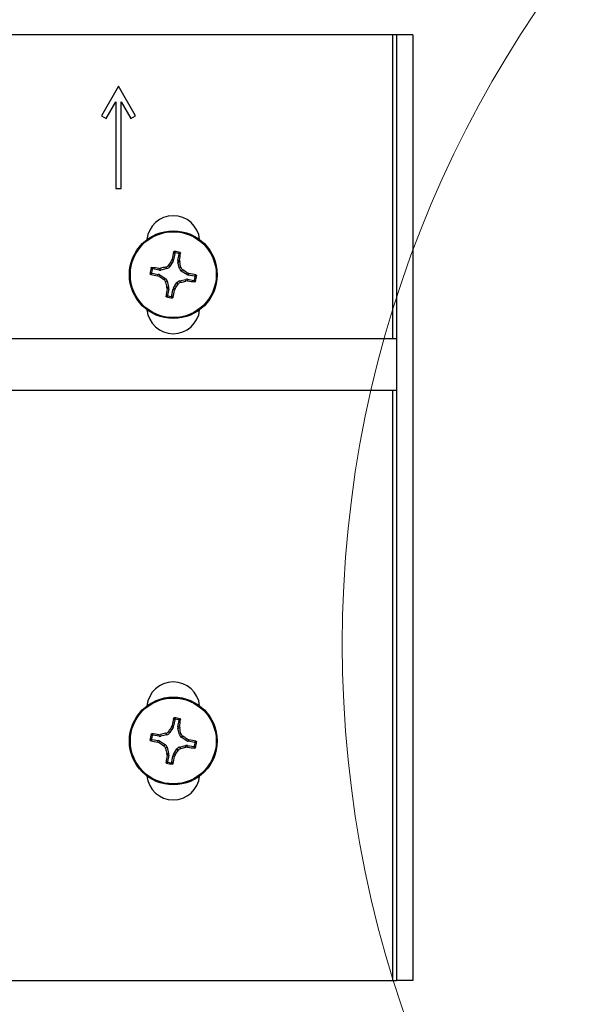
# Model space of a CAD drawing. Header units: inches. Extents: x 0.3 to 33.8, y 0.2 to 21.7.
# Tile 53 of 72: x 24.552 to 24.762, y 9.765 to 10.126. Entities that reach past the tile are written whole.
import ezdxf

# ---------------------------------------------------------------- set-up
doc = ezdxf.new("R2010")
doc.units = ezdxf.units.IN
doc.header["$MEASUREMENT"] = 0
doc.layers.add('BORDERS', color=7, linetype='Continuous')
doc.styles.add('SLDTEXTSTYLE0', font='TXT', dxfattribs={"width": 0.75})
doc.dimstyles.new('SLDDIMSTYLE1', dxfattribs={"dimtxt": 0.1377952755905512, "dimasz": 0.14, "dimexe": 0, "dimexo": 0.0625, "dimgap": 0.0344488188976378, "dimtad": 1, "dimdec": 3, "dimlfac": 10, "dimrnd": 1e-09, "dimzin": 12, "dimdsep": 46, "dimtxsty": 'SLDTEXTSTYLE0', "dimblk1": 'CLOSED', "dimblk2": 'CLOSED', "dimsah": 1, "dimcen": 0.09, "dimadec": 0, "dimazin": 3, "dimtfac": 1, "dimtdec": 3, "dimtofl": 0, "dimtmove": 0, "dimatfit": 3, "dimldrblk": 'CLOSED', "dimfxl": 0, "dimfrac": 2, "dimtolj": 1, "dimtzin": 12, "dimarcsym": 0})
doc.dimstyles.new('SLDDIMSTYLE2', dxfattribs={"dimtxt": 0.1377952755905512, "dimasz": 0.14, "dimexe": 0, "dimexo": 0.0625, "dimgap": 0.0344488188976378, "dimtad": 1, "dimdec": 3, "dimlfac": 10, "dimrnd": 1e-09, "dimzin": 12, "dimdsep": 46, "dimtxsty": 'SLDTEXTSTYLE0', "dimblk1": 'CLOSED', "dimblk2": 'CLOSED', "dimsah": 1, "dimcen": 0.09, "dimadec": 0, "dimazin": 3, "dimtfac": 1, "dimtdec": 3, "dimtmove": 0, "dimatfit": 0, "dimldrblk": 'CLOSED', "dimfxl": 0, "dimfrac": 2, "dimtolj": 1, "dimtzin": 12, "dimarcsym": 0})

# ---------------------------------------------------------------- blocks, each defined once
blk = doc.blocks.new('_Closed')
at = {"color": 0, "linetype": 'ByBlock', "lineweight": -2}
for p, q in [((-1, 0.166667), (0, 0)), ((-1, 0.166667), (-1, -0.166667)), ((0, 0), (-1, -0.166667)), ((0, 0), (-1, 0))]:
    blk.add_line(p, q, dxfattribs=at)
blk = doc.blocks.new('_D_8')
at = {"layer": 'BORDERS'}
for p, q in [((24.83900498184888, 9.836496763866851), (24.83900498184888, 8.476502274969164)), ((25.08506797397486, 9.757520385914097), (25.08506797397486, 8.476502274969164)), ((24.22242825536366, 8.94078895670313), (24.18044375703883, 8.94078895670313)), ((24.18044375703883, 8.94078895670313), (24.18044375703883, 8.722038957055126)), ((24.42605905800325, 8.940788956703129), (24.46804355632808, 8.940788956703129)), ((24.46804355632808, 8.940788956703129), (24.46804355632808, 8.722038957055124)), ((24.18044375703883, 8.722038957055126), (24.22242825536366, 8.722038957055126)), ((24.46804355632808, 8.722038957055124), (24.42605905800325, 8.722038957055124)), ((24.83900498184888, 8.515872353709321), (24.04425129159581, 8.515872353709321)), ((25.08506797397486, 8.515872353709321), (24.83900498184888, 8.515872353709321)), ((25.08506797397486, 8.515872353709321), (25.33506797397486, 8.515872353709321))]:
    blk.add_line(p, q, dxfattribs=at)
at = {"layer": 'BORDERS', "xscale": 0.14, "yscale": 0.14}
blk.add_blockref('_Closed', (24.83900498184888, 8.515872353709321, -0.1940375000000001), dxfattribs=at)
at = {"layer": 'BORDERS', "xscale": 0.14, "yscale": 0.14, "rotation": 180.0000000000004}
blk.add_blockref('_Closed', (25.08506797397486, 8.515872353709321, -0.1940375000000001), dxfattribs=at)
at = {"layer": 'BORDERS', "char_height": 0.1377952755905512, "attachment_point": 1, "style": 'SLDTEXTSTYLE0'}
for s, insert in [('63', (24.22242825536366, 8.899666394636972)), ('2.461', (24.09515899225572, 8.693499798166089))]:
    blk.add_mtext(s, dxfattribs=dict(at, insert=insert))
blk = doc.blocks.new('_D_10')
at = {"layer": 'BORDERS'}
for p, q in [((23.62373158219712, 10.90231424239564), (23.5817470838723, 10.90231424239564)), ((23.5817470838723, 10.90231424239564), (23.5817470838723, 10.68356424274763)), ((23.92917777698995, 10.90231424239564), (23.97116227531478, 10.90231424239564)), ((23.97116227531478, 10.90231424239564), (23.97116227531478, 10.68356424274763)), ((23.5817470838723, 10.68356424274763), (23.62373158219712, 10.68356424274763)), ((23.97116227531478, 10.68356424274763), (23.92917777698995, 10.68356424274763)), ((24.35501797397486, 10.15960306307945), (24.35501797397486, 10.51676771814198)), ((25.08506797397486, 10.03594558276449), (25.08506797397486, 10.51676771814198)), ((24.35501797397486, 10.47739763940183), (23.48885488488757, 10.47739763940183)), ((25.08506797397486, 10.47739763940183), (24.35501797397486, 10.47739763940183))]:
    blk.add_line(p, q, dxfattribs=at)
at = {"layer": 'BORDERS', "xscale": 0.14, "yscale": 0.14, "rotation": 180.0000000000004}
blk.add_blockref('_Closed', (24.35501797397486, 10.47739763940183, -0.1940375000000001), dxfattribs=at)
at = {"layer": 'BORDERS', "xscale": 0.14, "yscale": 0.14}
blk.add_blockref('_Closed', (25.08506797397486, 10.47739763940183, -0.1940375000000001), dxfattribs=at)
at = {"layer": 'BORDERS', "char_height": 0.1377952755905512, "attachment_point": 1, "style": 'SLDTEXTSTYLE0'}
for s, insert in [('185', (23.62373158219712, 10.86119168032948)), ('7.301', (23.54737002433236, 10.65502508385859))]:
    blk.add_mtext(s, dxfattribs=dict(at, insert=insert))

msp = doc.modelspace()

# ---------------------------------------------------------------- linework, layer by layer
at = {"color": 7, "linetype": 'Continuous', "lineweight": 25}
for p, q in [((24.68851797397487, 10.12023298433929), (24.35651797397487, 10.12023298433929)), ((24.69001797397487, 10.12023298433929), (24.68851797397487, 10.12023298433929)), ((24.68851797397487, 10.12023298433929), (24.68851797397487, 10.00870798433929)), ((24.69601797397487, 10.12023298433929), (24.69001797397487, 10.12023298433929)), ((24.69001797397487, 10.12023298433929), (24.69001797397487, 9.773232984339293)), ((24.69601797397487, 10.12023298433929), (24.69601797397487, 9.773232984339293)), ((24.58801797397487, 10.1014329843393), (24.58176797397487, 10.09060766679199)), ((24.59426797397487, 10.09060766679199), (24.58801797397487, 10.1014329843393)), ((24.58350002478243, 10.08960766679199), (24.58701797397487, 10.09570093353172)), ((24.58701797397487, 10.09570093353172), (24.58701797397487, 10.06393298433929)), ((24.58901797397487, 10.06393298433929), (24.58901797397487, 10.09570093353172)), ((24.58901797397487, 10.09570093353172), (24.5925359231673, 10.08960766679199)), ((24.58176797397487, 10.09060766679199), (24.58350002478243, 10.08960766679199)), ((24.5925359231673, 10.08960766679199), (24.59426797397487, 10.09060766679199)), ((24.58701797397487, 10.06393298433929), (24.58901797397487, 10.06393298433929)), ((24.60802664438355, 10.03721125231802), (24.6067703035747, 10.0352127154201)), ((24.60744743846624, 10.03743248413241), (24.60767924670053, 10.03799398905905)), ((24.60802664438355, 10.03721125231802), (24.60744743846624, 10.03743248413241)), ((24.60767924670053, 10.03799398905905), (24.60824332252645, 10.03777853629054)), ((24.60863264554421, 10.04006706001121), (24.60824332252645, 10.03777853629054)), ((24.6098168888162, 10.03751084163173), (24.61020621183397, 10.03979936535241)), ((24.6098168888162, 10.03751084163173), (24.61042047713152, 10.03752765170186)), ((24.61042047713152, 10.03752765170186), (24.61045357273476, 10.03692108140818)), ((24.60289011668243, 10.03398189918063), (24.60060159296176, 10.03437122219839)), ((24.60287330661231, 10.03458548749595), (24.60347987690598, 10.03461858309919)), ((24.60289011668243, 10.03398189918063), (24.60287330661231, 10.03458548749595)), ((24.60347987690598, 10.03461858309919), (24.6034971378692, 10.033998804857)), ((24.6057986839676, 10.03452361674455), (24.6034971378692, 10.033998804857)), ((24.6057986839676, 10.03452361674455), (24.60539821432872, 10.03508827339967)), ((24.60636983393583, 10.03577737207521), (24.6067703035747, 10.0352127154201)), ((24.61045357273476, 10.03692108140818), (24.60983379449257, 10.03690382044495)), ((24.61035860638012, 10.03460227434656), (24.60983379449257, 10.03690382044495)), ((24.61035860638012, 10.03460227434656), (24.61092326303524, 10.03500274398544)), ((24.61161236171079, 10.03403112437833), (24.61104770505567, 10.03363065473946)), ((24.61304624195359, 10.03237431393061), (24.61104770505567, 10.03363065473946)), ((24.60033389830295, 10.03279765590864), (24.60262242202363, 10.03240833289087)), ((24.60240696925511, 10.03184425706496), (24.60262242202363, 10.03240833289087)), ((24.60296847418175, 10.03161244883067), (24.60240696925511, 10.03184425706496)), ((24.60318970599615, 10.03219165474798), (24.60296847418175, 10.03161244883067)), ((24.60318970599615, 10.03219165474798), (24.60518824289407, 10.03093531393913)), ((24.60462358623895, 10.03053484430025), (24.60518824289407, 10.03093531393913)), ((24.60587734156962, 10.02996369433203), (24.6053126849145, 10.02956322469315)), ((24.60587734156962, 10.02996369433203), (24.60640215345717, 10.02766214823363)), ((24.61043726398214, 10.03004235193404), (24.61273881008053, 10.03056716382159)), ((24.61043726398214, 10.03004235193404), (24.61083773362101, 10.02947769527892)), ((24.61275607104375, 10.0299473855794), (24.61273881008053, 10.03056716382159)), ((24.61336264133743, 10.02998048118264), (24.61275607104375, 10.0299473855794)), ((24.61304624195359, 10.03237431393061), (24.61326747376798, 10.03295351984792)), ((24.61326747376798, 10.03295351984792), (24.61382897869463, 10.03272171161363)), ((24.61334583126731, 10.03058406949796), (24.61336264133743, 10.02998048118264)), ((24.61334583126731, 10.03058406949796), (24.61563435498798, 10.03019474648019)), ((24.61382897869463, 10.03272171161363), (24.61361352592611, 10.03215763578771)), ((24.61590204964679, 10.03176831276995), (24.61361352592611, 10.03215763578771)), ((24.60578237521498, 10.02764488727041), (24.60640215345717, 10.02766214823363)), ((24.60581547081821, 10.02703831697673), (24.60578237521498, 10.02764488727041)), ((24.60641905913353, 10.02705512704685), (24.60581547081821, 10.02703831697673)), ((24.60641905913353, 10.02705512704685), (24.60602973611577, 10.02476660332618)), ((24.60760330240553, 10.02449890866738), (24.60799262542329, 10.02678743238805)), ((24.60855670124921, 10.02657197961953), (24.60799262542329, 10.02678743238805)), ((24.60820930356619, 10.02735471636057), (24.60946564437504, 10.02935325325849)), ((24.60820930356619, 10.02735471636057), (24.6087885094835, 10.02713348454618)), ((24.6087885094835, 10.02713348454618), (24.60855670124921, 10.02657197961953)), ((24.60986611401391, 10.02878859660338), (24.60946564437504, 10.02935325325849)), ((24.69001797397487, 10.00870798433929), (24.35501797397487, 10.00870798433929)), ((24.35501797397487, 9.989957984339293), (24.69001797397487, 9.989957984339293)), ((24.68851797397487, 9.989957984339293), (24.68851797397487, 9.773232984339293)), ((24.60863264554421, 9.868967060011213), (24.60824332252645, 9.86667853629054)), ((24.6098168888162, 9.866410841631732), (24.61020621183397, 9.868699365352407)), ((24.6057986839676, 9.86342361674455), (24.60539821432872, 9.863988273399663)), ((24.60636983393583, 9.864677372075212), (24.6067703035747, 9.864112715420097)), ((24.60802664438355, 9.866111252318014), (24.6067703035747, 9.864112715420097)), ((24.60744743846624, 9.866332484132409), (24.60767924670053, 9.866893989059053)), ((24.60802664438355, 9.866111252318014), (24.60744743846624, 9.866332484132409)), ((24.60767924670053, 9.866893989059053), (24.60824332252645, 9.86667853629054)), ((24.6098168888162, 9.866410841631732), (24.61042047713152, 9.866427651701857)), ((24.61045357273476, 9.865821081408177), (24.60983379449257, 9.865803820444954)), ((24.61035860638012, 9.863502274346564), (24.60983379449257, 9.865803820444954)), ((24.61035860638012, 9.863502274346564), (24.61092326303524, 9.863902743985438)), ((24.61042047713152, 9.866427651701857), (24.61045357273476, 9.865821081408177)), ((24.60033389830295, 9.861697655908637), (24.60262242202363, 9.861308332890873)), ((24.60289011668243, 9.86288189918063), (24.60060159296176, 9.863271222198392)), ((24.60240696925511, 9.860744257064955), (24.60262242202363, 9.861308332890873)), ((24.60296847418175, 9.860512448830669), (24.60240696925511, 9.860744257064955)), ((24.60287330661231, 9.86348548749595), (24.60347987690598, 9.86351858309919)), ((24.60289011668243, 9.86288189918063), (24.60287330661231, 9.86348548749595)), ((24.60318970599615, 9.861091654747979), (24.60296847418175, 9.860512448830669)), ((24.60318970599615, 9.861091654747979), (24.60518824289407, 9.859835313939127)), ((24.60347987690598, 9.86351858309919), (24.6034971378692, 9.862898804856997)), ((24.6057986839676, 9.86342361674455), (24.6034971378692, 9.862898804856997)), ((24.61161236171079, 9.862931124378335), (24.61104770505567, 9.86253065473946)), ((24.61304624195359, 9.861274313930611), (24.61104770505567, 9.86253065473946)), ((24.61304624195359, 9.861274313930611), (24.61326747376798, 9.861853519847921)), ((24.61326747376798, 9.861853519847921), (24.61382897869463, 9.861621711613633)), ((24.61382897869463, 9.861621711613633), (24.61361352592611, 9.861057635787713)), ((24.61590204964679, 9.860668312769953), (24.61361352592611, 9.861057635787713)), ((24.60462358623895, 9.859434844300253), (24.60518824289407, 9.859835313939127)), ((24.60587734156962, 9.858863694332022), (24.6053126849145, 9.85846322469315)), ((24.60578237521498, 9.85654488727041), (24.60640215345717, 9.856562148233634)), ((24.60581547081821, 9.85593831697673), (24.60578237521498, 9.85654488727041)), ((24.60587734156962, 9.858863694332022), (24.60640215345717, 9.856562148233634)), ((24.60820930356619, 9.856254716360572), (24.60946564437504, 9.858253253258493)), ((24.60986611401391, 9.857688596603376), (24.60946564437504, 9.858253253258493)), ((24.61043726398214, 9.85894235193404), (24.61273881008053, 9.85946716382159)), ((24.61043726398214, 9.85894235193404), (24.61083773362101, 9.858377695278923)), ((24.61275607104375, 9.8588473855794), (24.61273881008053, 9.85946716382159)), ((24.61336264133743, 9.85888048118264), (24.61275607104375, 9.8588473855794)), ((24.61334583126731, 9.859484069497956), (24.61336264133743, 9.85888048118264)), ((24.61334583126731, 9.859484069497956), (24.61563435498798, 9.859094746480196)), ((24.60641905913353, 9.855955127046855), (24.60581547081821, 9.85593831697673)), ((24.60641905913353, 9.855955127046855), (24.60602973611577, 9.853666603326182)), ((24.60760330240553, 9.853398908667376), (24.60799262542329, 9.855687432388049)), ((24.60855670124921, 9.855471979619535), (24.60799262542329, 9.855687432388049)), ((24.60820930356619, 9.856254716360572), (24.6087885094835, 9.856033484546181)), ((24.6087885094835, 9.856033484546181), (24.60855670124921, 9.855471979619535)), ((24.35651797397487, 9.773232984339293), (24.68851797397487, 9.773232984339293)), ((24.68851797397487, 9.773232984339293), (24.69001797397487, 9.773232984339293)), ((24.69601797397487, 9.773232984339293), (24.69001797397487, 9.773232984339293))]:
    msp.add_line(p, q, dxfattribs=at)
at = {"color": 7, "linetype": 'Continuous', "lineweight": 18}
msp.add_circle((25.08506797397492, 9.896732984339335), 0.4149657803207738, dxfattribs=at)
at = {"color": 7, "linetype": 'Continuous', "lineweight": 25}
for centre, radius in [((24.60811797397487, 10.03228298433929), 0.016100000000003), ((24.60811797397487, 10.03228298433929), 0.0157528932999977), ((24.60811797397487, 9.861182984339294), 0.016100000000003), ((24.60811797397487, 9.861182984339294), 0.01575289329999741)]:
    msp.add_circle(centre, radius, dxfattribs=at)
for centre, radius, start, end in [((24.60811797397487, 10.04423298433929), 0.0097000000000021, 5.524228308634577, 174.4757716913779), ((24.60811797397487, 10.03228298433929), 0.008495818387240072, 73.06981271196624, 87.62076320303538), ((24.76210306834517, 9.93556148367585), 0.1851919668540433, 146.627275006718, 147.2383152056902), ((24.76370399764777, 10.00662432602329), 0.159147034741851, 167.6780822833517, 168.6319195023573), ((24.60811797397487, 10.03228298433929), 0.008014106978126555, 76.18372835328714, 84.50684756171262), ((24.45279965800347, 10.05951528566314), 0.1591470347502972, 352.0586564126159, 353.0124936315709), ((24.60811797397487, 10.03228298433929), 0.00849581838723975, 163.0698127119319, 177.6207632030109), ((24.60811797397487, 10.03228298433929), 0.008014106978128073, 166.1837283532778, 174.5068475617), ((24.58088567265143, 9.876964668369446), 0.1591470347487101, 82.0586564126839, 83.01249363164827), ((24.64848036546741, 9.854977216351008), 0.1851919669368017, 103.4522607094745, 104.0633009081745), ((24.43081220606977, 9.99192059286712), 0.1851919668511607, 13.45226070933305, 14.06330090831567), ((24.51139647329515, 9.878297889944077), 0.1851919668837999, 56.62727500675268, 57.23831520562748), ((24.63377663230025, 10.18786900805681), 0.1591470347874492, 257.6780822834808, 258.6319195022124), ((24.70483947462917, 10.18626807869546), 0.1851919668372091, 236.627275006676, 237.2383152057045), ((24.56775558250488, 10.20958875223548), 0.1851919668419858, 283.4522607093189, 284.0633009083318), ((24.63535027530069, 10.18760130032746), 0.1591470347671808, 262.0586564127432, 263.0124936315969), ((24.58245931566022, 9.87669696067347), 0.1591470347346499, 77.6780822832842, 78.63191950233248), ((24.60811797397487, 10.03228298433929), 0.0080141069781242, 346.1837283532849, 354.5068475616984), ((24.60811797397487, 10.03228298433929), 0.008495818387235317, 343.0698127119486, 357.6207632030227), ((24.78542374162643, 10.07264537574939), 0.1851919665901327, 193.4522607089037, 194.0633009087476), ((24.76343628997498, 10.00505068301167), 0.1591470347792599, 172.0586564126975, 173.0124936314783), ((24.45253195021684, 10.05794164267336), 0.1591470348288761, 347.6780822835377, 348.6319195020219), ((24.45413287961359, 10.12900448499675), 0.1851919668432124, 326.6272750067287, 327.2383152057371), ((24.60811797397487, 10.03228298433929), 0.008495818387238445, 253.0698127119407, 267.6207632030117), ((24.60811797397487, 10.03228298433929), 0.008014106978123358, 256.1837283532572, 264.5068475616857), ((24.60811797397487, 10.02033298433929), 0.0097000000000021, 185.5242283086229, 354.4757716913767), ((24.60811797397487, 9.873132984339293), 0.009700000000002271, 5.524228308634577, 174.4757716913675), ((24.76370399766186, 9.835524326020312), 0.1591470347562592, 167.678082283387, 168.6319195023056), ((24.60811797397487, 9.861182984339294), 0.008495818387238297, 73.06981271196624, 87.62076320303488), ((24.60811797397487, 9.861182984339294), 0.008014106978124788, 76.18372835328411, 84.5068475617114), ((24.45279965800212, 9.888415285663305), 0.1591470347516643, 352.0586564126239, 353.0124936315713), ((24.60811797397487, 9.861182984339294), 0.008495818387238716, 163.0698127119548, 177.6207632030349), ((24.58088567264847, 9.70586466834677), 0.1591470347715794, 82.05865641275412, 83.0124936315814), ((24.64848036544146, 9.68387721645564), 0.1851919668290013, 103.4522607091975, 104.0633009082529), ((24.762103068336, 9.764461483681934), 0.1851919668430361, 146.6272750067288, 147.2383152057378), ((24.43081220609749, 9.820820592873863), 0.1851919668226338, 13.45226070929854, 14.06330090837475), ((24.63377663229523, 10.01676900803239), 0.1591470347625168, 257.6780822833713, 258.6319195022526), ((24.60811797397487, 9.861182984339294), 0.008014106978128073, 166.1837283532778, 174.5068475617), ((24.70483947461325, 10.01516807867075), 0.1851919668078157, 236.6272750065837, 237.2383152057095), ((24.51139647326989, 9.707197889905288), 0.1851919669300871, 56.62727500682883, 57.2383152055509), ((24.58245931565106, 9.7055969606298), 0.1591470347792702, 77.67808228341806, 78.63191950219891), ((24.60811797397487, 9.861182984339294), 0.008014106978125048, 346.1837283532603, 354.5068475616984), ((24.60811797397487, 9.861182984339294), 0.008495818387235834, 343.0698127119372, 357.6207632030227), ((24.78542374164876, 9.901545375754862), 0.1851919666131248, 193.4522607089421, 194.0633009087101), ((24.45413287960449, 9.957904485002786), 0.185191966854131, 326.6272750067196, 327.2383152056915), ((24.56775558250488, 10.03848875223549), 0.1851919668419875, 283.4522607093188, 284.0633009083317), ((24.63535027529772, 10.01650130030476), 0.1591470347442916, 262.0586564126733, 263.0124936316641), ((24.76343628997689, 9.833950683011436), 0.1591470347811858, 172.0586564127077, 173.0124936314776), ((24.60811797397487, 9.861182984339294), 0.008495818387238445, 253.0698127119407, 267.6207632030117), ((24.60811797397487, 9.861182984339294), 0.008014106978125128, 256.1837283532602, 264.5068475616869), ((24.45253195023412, 9.886841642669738), 0.1591470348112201, 347.6780822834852, 348.6319195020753), ((24.60811797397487, 9.849232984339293), 0.0097000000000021, 185.5242283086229, 354.4757716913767)]:
    msp.add_arc(centre, radius, start, end, dxfattribs=at)
for centre, major_axis, ratio, start_param, end_param in [((24.60669264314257, 10.03804580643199), (-0.00147027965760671, 0.0005615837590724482), 0.9943069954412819, 2.946332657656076, 3.336852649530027), ((24.61136871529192, 10.03725031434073), (0.00157327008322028, 4.381592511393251e-05), 0.9943069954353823, 2.946332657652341, 3.336852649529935), ((24.60315064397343, 10.03553372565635), (-4.381592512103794e-05, 0.00157327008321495), 0.9943069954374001, 2.946332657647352, 3.33685264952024), ((24.60544191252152, 10.03605619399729), (-0.0009111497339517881, 0.001284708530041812), 0.9935910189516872, 2.751161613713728, 3.532023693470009), ((24.61189118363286, 10.03495904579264), (0.001284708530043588, 0.0009111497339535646), 0.9935910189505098, 2.751161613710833, 3.532023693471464), ((24.60235515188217, 10.03085765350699), (-0.0005615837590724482, -0.001470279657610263), 0.9943069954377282, 2.946332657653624, 3.336852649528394), ((24.60434476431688, 10.02960692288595), (-0.001284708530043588, -0.0009111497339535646), 0.9935910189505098, 2.751161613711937, 3.532023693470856), ((24.61079403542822, 10.0285097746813), (0.0009111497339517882, -0.001284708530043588), 0.9935910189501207, 2.751161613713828, 3.532023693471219), ((24.61308530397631, 10.02903224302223), (4.381592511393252e-05, -0.001573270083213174), 0.9943069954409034, 2.946332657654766, 3.336852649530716), ((24.61388079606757, 10.03370831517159), (0.0005615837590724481, 0.001470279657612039), 0.9943069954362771, 2.946332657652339, 3.336852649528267), ((24.60486723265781, 10.02731565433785), (-0.001573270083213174, -4.381592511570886e-05), 0.9943069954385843, 2.946332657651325, 3.336852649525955), ((24.60954330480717, 10.02652016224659), (0.001470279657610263, -0.0005615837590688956), 0.9943069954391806, 2.946332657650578, 3.3368526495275), ((24.60544191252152, 9.864956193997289), (-0.000911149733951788, 0.001284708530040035), 0.9935910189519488, 2.751161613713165, 3.532023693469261), ((24.60669264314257, 9.866945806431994), (-0.00147027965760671, 0.0005615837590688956), 0.9943069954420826, 2.946332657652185, 3.336852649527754), ((24.61136871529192, 9.866150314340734), (0.00157327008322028, 4.381592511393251e-05), 0.9943069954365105, 2.946332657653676, 3.336852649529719), ((24.60235515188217, 9.859757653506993), (-0.0005615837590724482, -0.001470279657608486), 0.9943069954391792, 2.946332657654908, 3.336852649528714), ((24.60315064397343, 9.864433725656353), (-4.381592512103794e-05, 0.00157327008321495), 0.9943069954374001, 2.946332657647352, 3.33685264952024), ((24.61189118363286, 9.86385904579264), (0.001284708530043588, 0.0009111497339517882), 0.993591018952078, 2.751161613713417, 3.532023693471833), ((24.61388079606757, 9.862608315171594), (0.0005615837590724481, 0.001470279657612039), 0.9943069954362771, 2.946332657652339, 3.336852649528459), ((24.60434476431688, 9.85850692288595), (-0.001284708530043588, -0.0009111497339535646), 0.9935910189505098, 2.751161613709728, 3.532023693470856), ((24.60486723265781, 9.856215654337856), (-0.001573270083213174, -4.381592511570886e-05), 0.9943069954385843, 2.946332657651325, 3.336852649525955), ((24.61079403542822, 9.8574097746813), (0.0009111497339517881, -0.001284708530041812), 0.9935910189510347, 2.751161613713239, 3.532023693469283), ((24.61308530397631, 9.857932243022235), (4.38159251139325e-05, -0.00157327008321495), 0.9943069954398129, 2.946332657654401, 3.336852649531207), ((24.60954330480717, 9.855420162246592), (0.001470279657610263, -0.0005615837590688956), 0.9943069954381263, 2.946332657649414, 3.336852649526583)]:
    msp.add_ellipse(centre, major_axis=major_axis, ratio=ratio, start_param=start_param, end_param=end_param, dxfattribs=at)
for points, knots in [([(24.60822307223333, 10.0405869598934), (24.60823162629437, 10.04061269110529), (24.60824873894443, 10.04066416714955), (24.60830776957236, 10.04072490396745), (24.60838403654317, 10.04076624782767), (24.60844184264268, 10.04076973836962), (24.60847066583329, 10.04077147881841)], [0, 0, 0, 0, 0.2526917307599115, 0.5055172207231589, 0.7534417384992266, 1, 1, 1, 1]), ([(24.60847066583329, 10.04077147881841), (24.60853934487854, 10.04068847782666), (24.60867785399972, 10.04052108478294), (24.60881566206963, 10.04034770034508), (24.608885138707, 10.04026028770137)], [0, 0, 0, 0, 0.4958449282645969, 0.9999999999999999, 0.9999999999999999, 0.9999999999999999, 0.9999999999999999]), ([(24.60863264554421, 10.04006706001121), (24.60856538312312, 10.04015427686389), (24.60842940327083, 10.04033059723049), (24.60829233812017, 10.04050089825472), (24.60822307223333, 10.0405869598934)], [0, 0, 0, 0, 0.4946499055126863, 1, 1, 1, 1]), ([(24.608885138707, 10.04026028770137), (24.60885870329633, 10.04026024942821), (24.6088058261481, 10.04026017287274), (24.6087322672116, 10.04022679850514), (24.60867413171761, 10.0401728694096), (24.60864311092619, 10.04011532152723), (24.60863511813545, 10.04007846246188), (24.60863264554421, 10.04006706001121)], [0, 0, 0, 0, 0.2255496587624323, 0.4511532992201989, 0.6755815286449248, 0.8996402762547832, 1, 1, 1, 1]), ([(24.61003181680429, 10.04006521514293), (24.61012628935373, 10.04012473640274), (24.61031367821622, 10.0402427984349), (24.61049974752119, 10.04035497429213), (24.61059200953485, 10.04041059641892)], [0, 0, 0, 0, 0.5041524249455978, 1, 1, 1, 1]), ([(24.61020621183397, 10.03979936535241), (24.61020809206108, 10.03982573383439), (24.61021185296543, 10.03987847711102), (24.61018390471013, 10.03995426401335), (24.61013433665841, 10.04001615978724), (24.61007919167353, 10.04005127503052), (24.61004300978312, 10.04006192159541), (24.61003181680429, 10.04006521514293)], [0, 0, 0, 0, 0.2255496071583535, 0.4511532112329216, 0.6755811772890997, 0.8996400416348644, 1, 1, 1, 1]), ([(24.610764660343, 10.04015458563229), (24.61067083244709, 10.04009626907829), (24.61048516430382, 10.03998087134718), (24.61029852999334, 10.03985943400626), (24.61020621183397, 10.03979936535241)], [0, 0, 0, 0, 0.5053526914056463, 1, 1, 1, 1]), ([(24.61059200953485, 10.04041059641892), (24.61061628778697, 10.04040066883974), (24.6106648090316, 10.04038082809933), (24.61072113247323, 10.04032491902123), (24.61075823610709, 10.0402559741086), (24.61076834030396, 10.04019614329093), (24.61076535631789, 10.04016244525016), (24.610764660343, 10.04015458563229)], [0, 0, 0, 0, 0.224370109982, 0.4484143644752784, 0.6809026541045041, 0.9255748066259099, 1, 1, 1, 1]), ([(24.59999036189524, 10.03475701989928), (24.60000028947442, 10.0347812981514), (24.60002013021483, 10.03482981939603), (24.60007603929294, 10.03488614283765), (24.60014498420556, 10.03492324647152), (24.60020481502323, 10.03493335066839), (24.60023851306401, 10.03493036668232), (24.60024637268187, 10.03492967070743)], [0, 0, 0, 0, 0.2243701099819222, 0.4484143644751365, 0.6809026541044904, 0.9255748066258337, 1, 1, 1, 1]), ([(24.60033574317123, 10.03419682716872), (24.60027622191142, 10.03429129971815), (24.60015815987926, 10.03447868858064), (24.60004598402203, 10.03466475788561), (24.59999036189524, 10.03475701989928)], [0, 0, 0, 0, 0.504152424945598, 1, 1, 1, 1]), ([(24.60024637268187, 10.03492967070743), (24.60030468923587, 10.03483584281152), (24.60042008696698, 10.03465017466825), (24.6005415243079, 10.03446354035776), (24.60060159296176, 10.03437122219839)], [0, 0, 0, 0, 0.505352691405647, 1, 1, 1, 1]), ([(24.60060159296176, 10.03437122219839), (24.60057522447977, 10.0343731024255), (24.60052248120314, 10.03437686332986), (24.60044669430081, 10.03434891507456), (24.60038479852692, 10.03429934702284), (24.60034968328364, 10.03424420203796), (24.60033903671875, 10.03420802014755), (24.60033574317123, 10.03419682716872)], [0, 0, 0, 0, 0.22554960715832, 0.4511532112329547, 0.675581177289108, 0.8996400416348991, 0.9999999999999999, 0.9999999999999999, 0.9999999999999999, 0.9999999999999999]), ([(24.60539821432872, 10.03508827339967), (24.60556301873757, 10.03514483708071), (24.60589263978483, 10.03525796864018), (24.60620420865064, 10.03553911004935), (24.60633625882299, 10.03572907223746), (24.60636983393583, 10.03577737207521)], [0, 0, 0, 0, 0.4271587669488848, 0.8543492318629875, 1, 1, 1, 1]), ([(24.61092326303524, 10.03500274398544), (24.61097982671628, 10.03483793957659), (24.61109295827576, 10.03450831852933), (24.61137409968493, 10.03419674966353), (24.61156406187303, 10.03406469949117), (24.61161236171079, 10.03403112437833)], [0, 0, 0, 0, 0.4271587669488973, 0.8543492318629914, 1, 1, 1, 1]), ([(24.59962947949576, 10.03263567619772), (24.59971248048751, 10.03270435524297), (24.59987987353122, 10.03284286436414), (24.60005325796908, 10.03298067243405), (24.60014067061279, 10.03305014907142)], [0, 0, 0, 0, 0.4958449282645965, 1, 1, 1, 1]), ([(24.59981399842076, 10.03238808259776), (24.59978826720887, 10.0323966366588), (24.59973679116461, 10.03241374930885), (24.59967605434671, 10.03247277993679), (24.59963471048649, 10.03254904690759), (24.59963121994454, 10.03260685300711), (24.59962947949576, 10.03263567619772)], [0, 0, 0, 0, 0.2526917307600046, 0.5055172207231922, 0.7534417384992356, 1, 1, 1, 1]), ([(24.60033389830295, 10.03279765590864), (24.60024668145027, 10.03273039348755), (24.60007036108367, 10.03259441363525), (24.59990006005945, 10.03245734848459), (24.59981399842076, 10.03238808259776)], [0, 0, 0, 0, 0.4946499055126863, 1, 1, 1, 1]), ([(24.60014067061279, 10.03305014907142), (24.60014070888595, 10.03302371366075), (24.60014078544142, 10.03297083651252), (24.60017415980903, 10.03289727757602), (24.60022808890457, 10.03283914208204), (24.60028563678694, 10.03280812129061), (24.60032249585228, 10.03280012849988), (24.60033389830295, 10.03279765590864)], [0, 0, 0, 0, 0.2255496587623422, 0.4511532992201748, 0.6755815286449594, 0.8996402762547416, 1, 1, 1, 1]), ([(24.6053126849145, 10.02956322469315), (24.60525612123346, 10.029728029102), (24.60514298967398, 10.03005765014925), (24.60486184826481, 10.03036921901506), (24.60467188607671, 10.03050126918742), (24.60462358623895, 10.03053484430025)], [0, 0, 0, 0, 0.4271587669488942, 0.854349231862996, 1, 1, 1, 1]), ([(24.61563435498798, 10.03019474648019), (24.61566072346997, 10.03019286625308), (24.61571346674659, 10.03018910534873), (24.61578925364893, 10.03021705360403), (24.61585114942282, 10.03026662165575), (24.6158862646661, 10.03032176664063), (24.61589691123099, 10.03035794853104), (24.61590020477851, 10.03036914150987)], [0, 0, 0, 0, 0.2255496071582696, 0.4511532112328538, 0.675581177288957, 0.899640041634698, 1, 1, 1, 1]), ([(24.61598957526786, 10.02963629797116), (24.61593125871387, 10.02973012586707), (24.61581586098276, 10.02991579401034), (24.61569442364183, 10.03010242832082), (24.61563435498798, 10.03019474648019)], [0, 0, 0, 0, 0.5053526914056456, 1, 1, 1, 1]), ([(24.61590020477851, 10.03036914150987), (24.61595972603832, 10.03027466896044), (24.61607778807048, 10.03008728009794), (24.61618996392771, 10.02990121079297), (24.61624558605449, 10.02980894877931)], [0, 0, 0, 0, 0.5041524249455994, 1, 1, 1, 1]), ([(24.61590204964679, 10.03176831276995), (24.61598926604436, 10.03183557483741), (24.6161655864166, 10.03197155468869), (24.61633588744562, 10.03210861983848), (24.61642194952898, 10.03217788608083)], [0, 0, 0, 0, 0.4946473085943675, 1, 1, 1, 1]), ([(24.61609527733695, 10.03151581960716), (24.61609523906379, 10.03154225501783), (24.61609516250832, 10.03159513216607), (24.61606178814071, 10.03166869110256), (24.61600785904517, 10.03172682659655), (24.6159503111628, 10.03175784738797), (24.61591345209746, 10.03176584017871), (24.61590204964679, 10.03176831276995)], [0, 0, 0, 0, 0.2255496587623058, 0.4511532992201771, 0.6755815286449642, 0.8996402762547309, 0.9999999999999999, 0.9999999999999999, 0.9999999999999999, 0.9999999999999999]), ([(24.61624558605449, 10.02980894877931), (24.61623565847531, 10.02978467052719), (24.61621581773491, 10.02973614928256), (24.6161599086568, 10.02967982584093), (24.61609096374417, 10.02964272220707), (24.6160311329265, 10.0296326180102), (24.61599743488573, 10.02963560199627), (24.61598957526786, 10.02963629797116)], [0, 0, 0, 0, 0.2243701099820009, 0.4484143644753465, 0.6809026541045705, 0.9255748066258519, 1, 1, 1, 1]), ([(24.61660646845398, 10.03193029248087), (24.61652346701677, 10.0318616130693), (24.61635607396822, 10.03172310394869), (24.61618268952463, 10.03158529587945), (24.61609527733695, 10.03151581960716)], [0, 0, 0, 0, 0.4958475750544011, 1, 1, 1, 1]), ([(24.61642194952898, 10.03217788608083), (24.61644768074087, 10.03216933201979), (24.61649915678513, 10.03215221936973), (24.61655989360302, 10.0320931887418), (24.61660123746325, 10.032016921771), (24.6166047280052, 10.03195911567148), (24.61660646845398, 10.03193029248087)], [0, 0, 0, 0, 0.2526917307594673, 0.5055172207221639, 0.7534417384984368, 0.9999999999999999, 0.9999999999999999, 0.9999999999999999, 0.9999999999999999]), ([(24.61083773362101, 10.02947769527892), (24.61067292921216, 10.02942113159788), (24.61034330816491, 10.0293080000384), (24.6100317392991, 10.02902685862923), (24.60989968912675, 10.02883689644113), (24.60986611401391, 10.02878859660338)], [0, 0, 0, 0, 0.4271587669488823, 0.854349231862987, 1, 1, 1, 1]), ([(24.60564393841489, 10.02415537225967), (24.60561966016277, 10.02416529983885), (24.60557113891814, 10.02418514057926), (24.60551481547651, 10.02424104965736), (24.60547771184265, 10.02430999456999), (24.60546760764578, 10.02436982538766), (24.60547059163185, 10.02440352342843), (24.60547128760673, 10.0244113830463)], [0, 0, 0, 0, 0.2243701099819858, 0.448414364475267, 0.6809026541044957, 0.9255748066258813, 0.9999999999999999, 0.9999999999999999, 0.9999999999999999, 0.9999999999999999]), ([(24.60547128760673, 10.0244113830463), (24.60556511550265, 10.0244696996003), (24.60575078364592, 10.02458509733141), (24.6059374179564, 10.02470653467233), (24.60602973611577, 10.02476660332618)], [0, 0, 0, 0, 0.5053526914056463, 1, 1, 1, 1]), ([(24.60620413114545, 10.02450075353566), (24.60610965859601, 10.02444123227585), (24.60592226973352, 10.02432317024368), (24.60573620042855, 10.02421099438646), (24.60564393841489, 10.02415537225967)], [0, 0, 0, 0, 0.5041524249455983, 1, 1, 1, 1]), ([(24.60602973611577, 10.02476660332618), (24.60602785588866, 10.0247402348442), (24.6060240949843, 10.02468749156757), (24.6060520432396, 10.02461170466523), (24.60610161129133, 10.02454980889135), (24.60615675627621, 10.02451469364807), (24.60619293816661, 10.02450404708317), (24.60620413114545, 10.02450075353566)], [0, 0, 0, 0, 0.2255496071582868, 0.4511532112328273, 0.6755811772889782, 0.8996400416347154, 1, 1, 1, 1]), ([(24.60735080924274, 10.02430568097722), (24.60737724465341, 10.02430571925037), (24.60743012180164, 10.02430579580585), (24.60750368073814, 10.02433917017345), (24.60756181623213, 10.02439309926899), (24.60759283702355, 10.02445064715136), (24.60760082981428, 10.0244875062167), (24.60760330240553, 10.02449890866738)], [0, 0, 0, 0, 0.225549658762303, 0.4511532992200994, 0.6755815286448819, 0.8996402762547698, 0.9999999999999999, 0.9999999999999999, 0.9999999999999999, 0.9999999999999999]), ([(24.60776528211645, 10.02379448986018), (24.60769660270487, 10.02387749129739), (24.60755809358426, 10.02404488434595), (24.60742028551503, 10.02421826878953), (24.60735080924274, 10.02430568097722)], [0, 0, 0, 0, 0.4958475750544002, 1, 1, 1, 1]), ([(24.60760330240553, 10.02449890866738), (24.60767056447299, 10.0244116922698), (24.60780654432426, 10.02423537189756), (24.60794360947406, 10.02406507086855), (24.6080128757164, 10.02397900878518)], [0, 0, 0, 0, 0.4946473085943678, 1, 1, 1, 1]), ([(24.6080128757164, 10.02397900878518), (24.60800432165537, 10.0239532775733), (24.60798720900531, 10.02390180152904), (24.60792817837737, 10.02384106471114), (24.60785191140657, 10.02379972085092), (24.60779410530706, 10.02379623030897), (24.60776528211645, 10.02379448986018)], [0, 0, 0, 0, 0.2526917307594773, 0.5055172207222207, 0.7534417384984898, 1, 1, 1, 1]), ([(24.60822307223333, 9.869486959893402), (24.60823162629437, 9.869512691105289), (24.60824873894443, 9.869564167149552), (24.60830776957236, 9.869624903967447), (24.60838403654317, 9.869666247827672), (24.60844184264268, 9.869669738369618), (24.60847066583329, 9.869671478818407)], [0, 0, 0, 0, 0.2526917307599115, 0.5055172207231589, 0.7534417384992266, 1, 1, 1, 1]), ([(24.60863264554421, 9.868967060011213), (24.60856538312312, 9.86905427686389), (24.60842940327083, 9.869230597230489), (24.60829233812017, 9.869400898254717), (24.60822307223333, 9.869486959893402)], [0, 0, 0, 0, 0.4946499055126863, 1, 1, 1, 1]), ([(24.60847066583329, 9.869671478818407), (24.60853934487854, 9.869588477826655), (24.60867785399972, 9.869421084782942), (24.60881566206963, 9.86924770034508), (24.608885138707, 9.869160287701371)], [0, 0, 0, 0, 0.4958449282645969, 0.9999999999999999, 0.9999999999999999, 0.9999999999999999, 0.9999999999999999]), ([(24.608885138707, 9.869160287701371), (24.60885870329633, 9.869160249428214), (24.6088058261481, 9.869160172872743), (24.6087322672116, 9.869126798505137), (24.60867413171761, 9.869072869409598), (24.60864311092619, 9.869015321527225), (24.60863511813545, 9.86897846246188), (24.60863264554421, 9.868967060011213)], [0, 0, 0, 0, 0.2255496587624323, 0.4511532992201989, 0.6755815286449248, 0.8996402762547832, 1, 1, 1, 1]), ([(24.61003181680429, 9.868965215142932), (24.61012628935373, 9.869024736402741), (24.61031367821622, 9.869142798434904), (24.61049974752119, 9.869254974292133), (24.61059200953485, 9.86931059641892)], [0, 0, 0, 0, 0.5041524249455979, 1, 1, 1, 1]), ([(24.61020621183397, 9.868699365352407), (24.61020809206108, 9.868725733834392), (24.61021185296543, 9.868778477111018), (24.61018390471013, 9.868854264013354), (24.61013433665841, 9.868916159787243), (24.61007919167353, 9.868951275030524), (24.61004300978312, 9.868961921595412), (24.61003181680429, 9.868965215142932)], [0, 0, 0, 0, 0.2255496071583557, 0.4511532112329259, 0.6755811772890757, 0.8996400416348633, 0.9999999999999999, 0.9999999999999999, 0.9999999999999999, 0.9999999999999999]), ([(24.610764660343, 9.869054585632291), (24.61067083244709, 9.868996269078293), (24.61048516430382, 9.86888087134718), (24.61029852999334, 9.868759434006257), (24.61020621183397, 9.868699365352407)], [0, 0, 0, 0, 0.5053526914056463, 1, 1, 1, 1]), ([(24.61059200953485, 9.86931059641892), (24.61061628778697, 9.869300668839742), (24.6106648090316, 9.869280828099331), (24.61072113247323, 9.869224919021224), (24.61075823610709, 9.869155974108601), (24.61076834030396, 9.869096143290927), (24.61076535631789, 9.869062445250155), (24.610764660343, 9.869054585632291)], [0, 0, 0, 0, 0.2243701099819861, 0.4484143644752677, 0.6809026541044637, 0.9255748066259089, 1, 1, 1, 1]), ([(24.59999036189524, 9.863657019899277), (24.60000028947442, 9.863681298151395), (24.60002013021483, 9.863729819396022), (24.60007603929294, 9.863786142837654), (24.60014498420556, 9.863823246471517), (24.60020481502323, 9.863833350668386), (24.60023851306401, 9.863830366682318), (24.60024637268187, 9.863829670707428)], [0, 0, 0, 0, 0.2243701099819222, 0.4484143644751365, 0.6809026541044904, 0.9255748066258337, 1, 1, 1, 1]), ([(24.60033574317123, 9.863096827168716), (24.60027622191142, 9.86319129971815), (24.60015815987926, 9.863378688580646), (24.60004598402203, 9.863564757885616), (24.59999036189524, 9.863657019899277)], [0, 0, 0, 0, 0.504152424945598, 1, 1, 1, 1]), ([(24.60024637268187, 9.863829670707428), (24.60030468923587, 9.863735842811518), (24.60042008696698, 9.863550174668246), (24.6005415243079, 9.863363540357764), (24.60060159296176, 9.863271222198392)], [0, 0, 0, 0, 0.505352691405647, 1, 1, 1, 1]), ([(24.60539821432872, 9.863988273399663), (24.60556301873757, 9.864044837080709), (24.60589263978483, 9.864157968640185), (24.60620420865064, 9.864439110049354), (24.60633625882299, 9.86462907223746), (24.60636983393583, 9.864677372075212)], [0, 0, 0, 0, 0.4271587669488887, 0.8543492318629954, 1, 1, 1, 1]), ([(24.61092326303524, 9.863902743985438), (24.61097982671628, 9.86373793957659), (24.61109295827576, 9.863408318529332), (24.61137409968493, 9.863096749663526), (24.61156406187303, 9.862964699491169), (24.61161236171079, 9.862931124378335)], [0, 0, 0, 0, 0.4271587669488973, 0.8543492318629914, 1, 1, 1, 1]), ([(24.59962947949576, 9.861535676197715), (24.59971248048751, 9.861604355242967), (24.59987987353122, 9.861742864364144), (24.60005325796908, 9.861880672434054), (24.60014067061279, 9.861950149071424)], [0, 0, 0, 0, 0.4958449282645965, 1, 1, 1, 1]), ([(24.59981399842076, 9.861288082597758), (24.59978826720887, 9.861296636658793), (24.59973679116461, 9.861313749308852), (24.59967605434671, 9.861372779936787), (24.59963471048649, 9.861449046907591), (24.59963121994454, 9.861506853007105), (24.59962947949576, 9.861535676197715)], [0, 0, 0, 0, 0.2526917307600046, 0.5055172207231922, 0.7534417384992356, 1, 1, 1, 1]), ([(24.60033389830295, 9.861697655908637), (24.60024668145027, 9.861630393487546), (24.60007036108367, 9.86149441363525), (24.59990006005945, 9.861357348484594), (24.59981399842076, 9.861288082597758)], [0, 0, 0, 0, 0.4946499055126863, 1, 1, 1, 1]), ([(24.60014067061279, 9.861950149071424), (24.60014070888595, 9.861923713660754), (24.60014078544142, 9.861870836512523), (24.60017415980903, 9.861797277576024), (24.60022808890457, 9.861739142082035), (24.60028563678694, 9.861708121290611), (24.60032249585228, 9.861700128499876), (24.60033389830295, 9.861697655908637)], [0, 0, 0, 0, 0.2255496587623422, 0.4511532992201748, 0.6755815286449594, 0.8996402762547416, 1, 1, 1, 1]), ([(24.60060159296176, 9.863271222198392), (24.60057522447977, 9.863273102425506), (24.60052248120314, 9.863276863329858), (24.60044669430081, 9.863248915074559), (24.60038479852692, 9.863199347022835), (24.60034968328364, 9.863144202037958), (24.60033903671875, 9.863108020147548), (24.60033574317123, 9.863096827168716)], [0, 0, 0, 0, 0.22554960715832, 0.4511532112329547, 0.675581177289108, 0.8996400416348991, 0.9999999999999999, 0.9999999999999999, 0.9999999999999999, 0.9999999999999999]), ([(24.61590204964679, 9.860668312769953), (24.61598926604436, 9.860735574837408), (24.6161655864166, 9.860871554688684), (24.61633588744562, 9.861008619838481), (24.61642194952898, 9.86107788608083)], [0, 0, 0, 0, 0.4946473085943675, 1, 1, 1, 1]), ([(24.61609527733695, 9.860415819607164), (24.61609523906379, 9.860442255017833), (24.61609516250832, 9.860495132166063), (24.61606178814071, 9.860568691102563), (24.61600785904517, 9.860626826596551), (24.6159503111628, 9.860657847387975), (24.61591345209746, 9.860665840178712), (24.61590204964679, 9.860668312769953)], [0, 0, 0, 0, 0.2255496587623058, 0.4511532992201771, 0.6755815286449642, 0.8996402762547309, 0.9999999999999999, 0.9999999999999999, 0.9999999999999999, 0.9999999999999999]), ([(24.61660646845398, 9.860830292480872), (24.61652346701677, 9.860761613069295), (24.61635607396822, 9.860623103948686), (24.61618268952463, 9.860485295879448), (24.61609527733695, 9.860415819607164)], [0, 0, 0, 0, 0.4958475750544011, 1, 1, 1, 1]), ([(24.61642194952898, 9.86107788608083), (24.61644768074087, 9.861069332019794), (24.61649915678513, 9.861052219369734), (24.61655989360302, 9.860993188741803), (24.61660123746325, 9.860916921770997), (24.6166047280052, 9.860859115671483), (24.61660646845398, 9.860830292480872)], [0, 0, 0, 0, 0.2526917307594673, 0.5055172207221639, 0.7534417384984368, 0.9999999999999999, 0.9999999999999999, 0.9999999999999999, 0.9999999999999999]), ([(24.6053126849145, 9.85846322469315), (24.60525612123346, 9.858628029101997), (24.60514298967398, 9.858957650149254), (24.60486184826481, 9.859269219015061), (24.60467188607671, 9.859401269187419), (24.60462358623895, 9.859434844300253)], [0, 0, 0, 0, 0.4271587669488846, 0.8543492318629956, 1, 1, 1, 1]), ([(24.61083773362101, 9.858377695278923), (24.61067292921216, 9.858321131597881), (24.61034330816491, 9.858208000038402), (24.6100317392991, 9.857926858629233), (24.60989968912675, 9.857736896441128), (24.60986611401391, 9.857688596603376)], [0, 0, 0, 0, 0.4271587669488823, 0.854349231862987, 1, 1, 1, 1]), ([(24.61563435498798, 9.859094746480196), (24.61566072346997, 9.859092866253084), (24.61571346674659, 9.85908910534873), (24.61578925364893, 9.859117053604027), (24.61585114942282, 9.859166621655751), (24.6158862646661, 9.859221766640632), (24.61589691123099, 9.859257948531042), (24.61590020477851, 9.85926914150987)], [0, 0, 0, 0, 0.2255496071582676, 0.4511532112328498, 0.6755811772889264, 0.8996400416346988, 1, 1, 1, 1]), ([(24.61598957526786, 9.858536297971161), (24.61593125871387, 9.858630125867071), (24.61581586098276, 9.85881579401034), (24.61569442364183, 9.859002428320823), (24.61563435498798, 9.859094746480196)], [0, 0, 0, 0, 0.5053526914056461, 1, 1, 1, 1]), ([(24.61590020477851, 9.85926914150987), (24.61595972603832, 9.859174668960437), (24.61607778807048, 9.858987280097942), (24.61618996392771, 9.85880121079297), (24.61624558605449, 9.85870894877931)], [0, 0, 0, 0, 0.5041524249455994, 1, 1, 1, 1]), ([(24.61624558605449, 9.85870894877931), (24.61623565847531, 9.858684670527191), (24.61621581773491, 9.858636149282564), (24.6161599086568, 9.858579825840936), (24.61609096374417, 9.85854272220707), (24.6160311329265, 9.858532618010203), (24.61599743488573, 9.858535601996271), (24.61598957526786, 9.858536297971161)], [0, 0, 0, 0, 0.2243701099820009, 0.4484143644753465, 0.6809026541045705, 0.9255748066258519, 1, 1, 1, 1]), ([(24.60564393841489, 9.85305537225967), (24.60561966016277, 9.853065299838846), (24.60557113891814, 9.853085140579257), (24.60551481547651, 9.853141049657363), (24.60547771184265, 9.853209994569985), (24.60546760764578, 9.853269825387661), (24.60547059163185, 9.853303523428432), (24.60547128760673, 9.853311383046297)], [0, 0, 0, 0, 0.2243701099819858, 0.448414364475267, 0.6809026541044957, 0.9255748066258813, 0.9999999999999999, 0.9999999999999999, 0.9999999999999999, 0.9999999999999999]), ([(24.60547128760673, 9.853311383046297), (24.60556511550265, 9.853369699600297), (24.60575078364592, 9.853485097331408), (24.6059374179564, 9.85360653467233), (24.60602973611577, 9.853666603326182)], [0, 0, 0, 0, 0.5053526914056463, 1, 1, 1, 1]), ([(24.60620413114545, 9.853400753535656), (24.60610965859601, 9.853341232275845), (24.60592226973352, 9.853223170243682), (24.60573620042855, 9.853110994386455), (24.60564393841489, 9.85305537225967)], [0, 0, 0, 0, 0.5041524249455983, 1, 1, 1, 1]), ([(24.60602973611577, 9.853666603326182), (24.60602785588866, 9.853640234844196), (24.6060240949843, 9.853587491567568), (24.6060520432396, 9.853511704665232), (24.60610161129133, 9.853449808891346), (24.60615675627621, 9.853414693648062), (24.60619293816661, 9.853404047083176), (24.60620413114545, 9.853400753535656)], [0, 0, 0, 0, 0.2255496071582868, 0.4511532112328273, 0.6755811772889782, 0.8996400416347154, 1, 1, 1, 1]), ([(24.60735080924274, 9.853205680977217), (24.60737724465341, 9.853205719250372), (24.60743012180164, 9.853205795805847), (24.60750368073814, 9.853239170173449), (24.60756181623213, 9.853293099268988), (24.60759283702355, 9.85335064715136), (24.60760082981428, 9.853387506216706), (24.60760330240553, 9.853398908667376)], [0, 0, 0, 0, 0.225549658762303, 0.4511532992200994, 0.6755815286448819, 0.8996402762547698, 0.9999999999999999, 0.9999999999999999, 0.9999999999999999, 0.9999999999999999]), ([(24.60776528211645, 9.85269448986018), (24.60769660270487, 9.852777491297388), (24.60755809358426, 9.852944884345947), (24.60742028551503, 9.853118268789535), (24.60735080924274, 9.853205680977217)], [0, 0, 0, 0, 0.4958475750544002, 1, 1, 1, 1]), ([(24.60760330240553, 9.853398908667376), (24.60767056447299, 9.853311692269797), (24.60780654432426, 9.853135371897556), (24.60794360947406, 9.852965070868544), (24.6080128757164, 9.852879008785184)], [0, 0, 0, 0, 0.4946473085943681, 1, 1, 1, 1]), ([(24.6080128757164, 9.852879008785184), (24.60800432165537, 9.8528532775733), (24.60798720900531, 9.852801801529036), (24.60792817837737, 9.85274106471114), (24.60785191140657, 9.852699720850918), (24.60779410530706, 9.85269623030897), (24.60776528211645, 9.85269448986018)], [0, 0, 0, 0, 0.2526917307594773, 0.5055172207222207, 0.7534417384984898, 1, 1, 1, 1])]:
    msp.add_open_spline(points, degree=3, knots=knots, dxfattribs=at)

# ---------------------------------------------------------------- dimensions: what is measured, and where the dimension line sits
at = {"layer": 'BORDERS'}
for base, p1, p2, dimstyle, picture, middle in [((24.35501797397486, 10.47739763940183), (25.08506797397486, 9.996575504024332), (24.35501797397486, 10.12023298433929), 'SLDDIMSTYLE1', '_D_10', (23.77645468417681, 10.47739763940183)), ((24.83900498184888, 8.515872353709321), (25.08506797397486, 9.796890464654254), (24.83900498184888, 9.875866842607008), 'SLDDIMSTYLE2', '_D_8', (24.32424365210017, 8.515872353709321))]:
    dim = msp.add_linear_dim(base=base, p1=p1, p2=p2, dimstyle=dimstyle, dxfattribs=at)
    dim.commit()
    dim.dimension.update_dxf_attribs({"geometry": picture, "text_midpoint": middle, "dimtype": 160})

doc.saveas('drawing.dxf')
